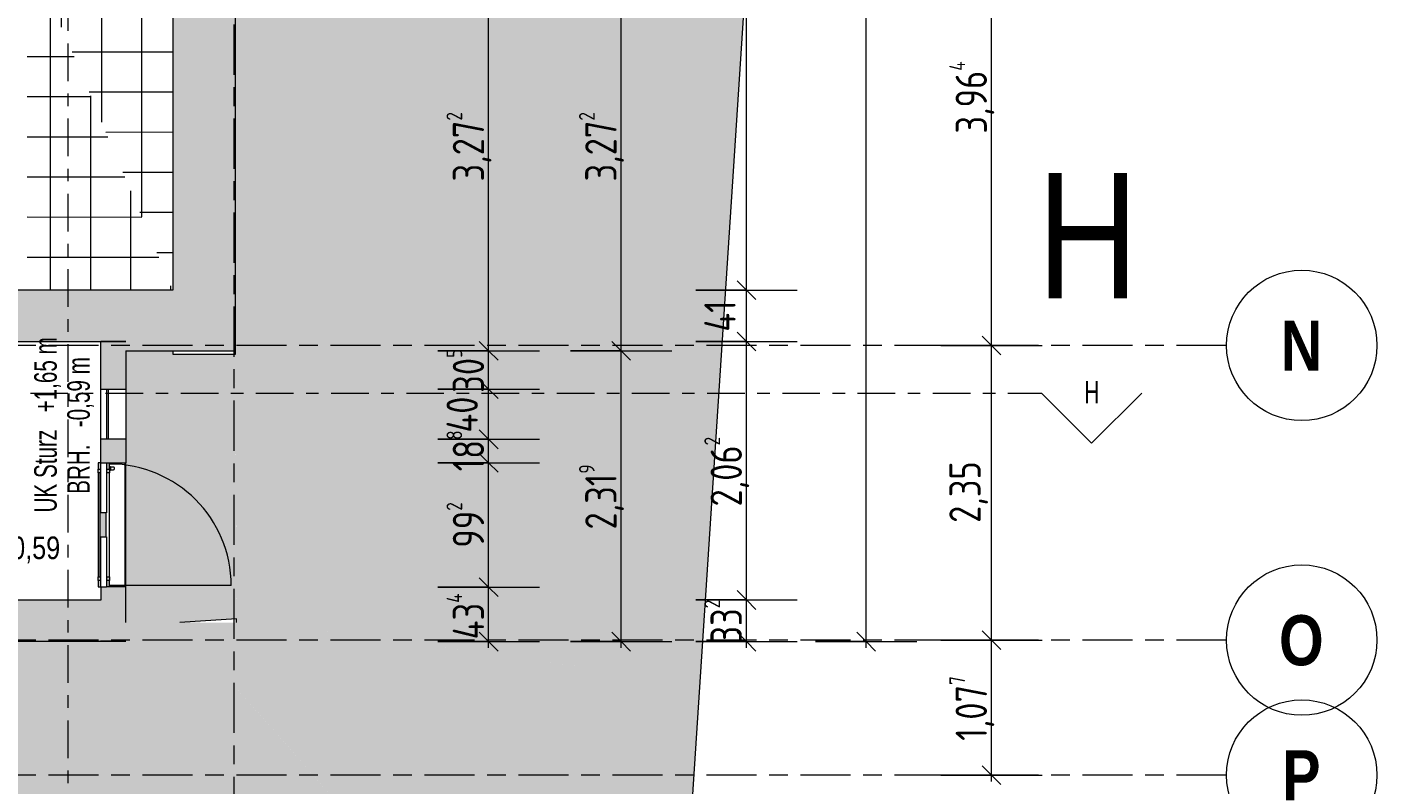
# Model space of a CAD drawing. Header units: metres. Extents: x 2 to 165, y -54 to 869.
# Tile 84 of 106: x 78.53 to 89.3, y -23.49 to -17.44. Entities that reach past the tile are written whole.
import ezdxf

# ---------------------------------------------------------------- set-up
doc = ezdxf.new("R2010")
doc.units = ezdxf.units.M
doc.linetypes.add('_Rasterlinie_', pattern=[0.75, 0.4, -0.1, 0.15, -0.1])
doc.linetypes.add('_Schnittlinie_', pattern=[0.6, 0.3, -0.1, 0.1, -0.1])
for name, color, linetype, lineweight in [('A_Bem', 7, 'Continuous', 5), ('A_Bem-100', 7, 'Continuous', 5), ('A_Detailelemente', 7, 'Continuous', 9), ('A_Fenster', 45, 'Continuous', 5), ('A_Fenster-Txt', 129, 'Continuous', 5), ('A_Fenster_Glas', 5, 'Continuous', 5), ('A_Fenster_Öffnung', 45, 'Continuous', 5), ('A_Geschossdecken', 7, 'Continuous', 5), ('A_Geschossdecken_Oberflächenschraffur', 7, 'Continuous', 5), ('A_Hoehenkoten', 124, 'Continuous', 5), ('A_Körper', 7, 'Continuous', 5), ('A_Notizen', 50, 'Continuous', 5), ('A_Raster', 128, 'Continuous', 5), ('A_Symbol-S_A', 172, 'Continuous', 5), ('A_Wand', 244, 'Continuous', 5), ('A_Wand_Schraff', 1, 'Continuous', 5)]:
    doc.layers.add(name, color=color, linetype=linetype, lineweight=lineweight)
doc.styles.add('Arial', font='arial.ttf', dxfattribs={"width": 0.8, "height": 0.18})
doc.styles.add('Arial Narrow', font='ARIALN.TTF', dxfattribs={"width": 0.8, "height": 0.18})
doc.styles.add('Arial Narrow_B', font='txt', dxfattribs={"height": 0.4})
doc.styles.add('Arial_1', font='arial.ttf', dxfattribs={"width": 0.8, "height": 1})
doc.styles.add('ISOCPEUR', font='isocpeur.ttf', dxfattribs={"width": 0.8, "height": 0.25})
doc.dimstyles.new('BLB-Standard_2_5_Aussen', dxfattribs={"dimscale": 0.3048, "dimtxt": 0.248995, "dimasz": 0.492126, "dimexe": 1.32874, "dimexo": 0.0625, "dimgap": 0.032808, "dimtad": 1, "dimdec": 1, "dimlfac": 100, "dimrnd": 0.1, "dimdsep": 46, "dimtxsty": 'ISOCPEUR', "dimblk1": 'OBLIQUE', "dimblk2": 'OBLIQUE', "dimsah": 1, "dimcen": 0.09, "dimdle": 0.164042, "dimazin": 0, "dimtfac": 1, "dimtdec": 4, "dimtix": 1, "dimtmove": 0, "dimatfit": 3, "dimfxl": 1.32874, "dimfxlon": 1, "dimtvp": 1, "dimtolj": 1, "dimtzin": 0, "dimarcsym": 2})
doc.dimstyles.new('BLB-Standard_2_5_Aussen_1', dxfattribs={"dimscale": 0.3048, "dimtxt": 0.248995, "dimasz": 0.492126, "dimexe": 1.32874, "dimexo": 0.0625, "dimgap": 0.032808, "dimtad": 1, "dimrnd": 0.001, "dimzin": 0, "dimdsep": 46, "dimtxsty": 'ISOCPEUR', "dimblk1": 'OBLIQUE', "dimblk2": 'OBLIQUE', "dimsah": 1, "dimcen": 0.09, "dimdle": 0.164042, "dimazin": 0, "dimtfac": 1, "dimtdec": 4, "dimtix": 1, "dimtmove": 0, "dimatfit": 3, "dimfxl": 1.32874, "dimfxlon": 1, "dimtvp": 1, "dimtolj": 1, "dimtzin": 0, "dimarcsym": 2})
pattern_1 = [(0.017, (57.04775, -0.047), (-9.5e-05, 0.32), []), (90, (57.04775, -0.047), (-0.32, 2e-17), [])]
pattern_2 = [(359.994, (56.95975, -0.076), (3.35e-05, 0.32), []), (90, (56.95975, -0.076), (-0.32, 2e-17), [])]

# ---------------------------------------------------------------- blocks, each defined once
blk = doc.blocks.new('FE 1 tlg - Fix - 400 x 400-8070168-AB- E0-  OK FFB')
at = {"layer": 'A_Fenster_Glas', "color": 250, "lineweight": 9}
for p, q in [((-0.2, -0.055), (0.2, -0.055)), ((-0.2, -0.099), (-0.2, -0.055)), ((0.2, -0.099), (-0.2, -0.099)), ((0.2, -0.055), (0.2, -0.099))]:
    blk.add_line(p, q, dxfattribs=at)
blk = doc.blocks.new('FE TÜR 1 tlg - Dreh_mit Steg - 990 x 2240-8343232-AB- E0-  OK FFB')
at = {"layer": 'A_Fenster', "lineweight": 9}
h = blk.add_hatch(color=253, dxfattribs=at)
h.paths.add_polyline_path([(-0.445, 0.105), (-0.445, 0.099), (-0.415, 0.099), (-0.415, 0.12), (-0.445, 0.12)], flags=0)
h.paths.add_polyline_path([(-0.445, 0.055), (-0.445, 0.03), (-0.415, 0.03), (-0.415, 0.055), (-0.44, 0.055)], flags=0)
h.paths.add_polyline_path([(0.415, 0.099), (0.445, 0.099), (0.445, 0.12), (0.415, 0.12)], flags=0)
h.paths.add_polyline_path([(0.415, 0.055), (0.415, 0.03), (0.445, 0.03), (0.445, 0.055), (0.425, 0.055)], flags=0)
at = {"layer": 'A_Fenster_Glas', "lineweight": 9}
h = blk.add_hatch(color=253, dxfattribs=at)
h.paths.add_polyline_path([(-0.495, 0.1), (-0.495, 0.099), (-0.445, 0.1), (-0.445, 0.12), (-0.495, 0.12)], flags=0)
h.paths.add_polyline_path([(-0.495, 0.055), (-0.495, 0.03), (-0.445, 0.03), (-0.445, 0.055), (-0.459, 0.055)], flags=0)
h.paths.add_polyline_path([(0.445, 0.055), (0.445, 0.03), (0.495, 0.03), (0.495, 0.055), (0.452, 0.055)], flags=0)
h.paths.add_polyline_path([(0.445, 0.099), (0.495, 0.1), (0.495, 0.12), (0.445, 0.12)], flags=0)
blk.add_hatch(color=253, dxfattribs=at).paths.add_polyline_path([(-0.415, 0.099), (-0.097, 0.099), (-0.097, 0.061), (0.095, 0.061), (0.095, 0.099), (0.415, 0.099), (0.415, 0.105), (-0.415, 0.105)], flags=0)
at = {"layer": 'A_Fenster', "color": 250, "lineweight": 9}
for p, q in [((-0.445, 0.12), (-0.495, 0.12)), ((-0.495, 0.12), (-0.495, 0.1)), ((-0.445, 0.12), (-0.415, 0.12)), ((-0.445, 0.099), (-0.445, 0.12)), ((-0.415, 0.12), (-0.415, 0.099)), ((0.415, 0.12), (-0.415, 0.12)), ((0.415, 0.12), (0.445, 0.12)), ((0.415, 0.099), (0.415, 0.12)), ((0.495, 0.12), (0.445, 0.12)), ((0.445, 0.12), (0.445, 0.099)), ((0.495, 0.1), (0.495, 0.12)), ((-0.495, 0.03), (-0.445, 0.03)), ((-0.445, 0.03), (-0.445, 0.055)), ((-0.415, 0.03), (-0.445, 0.03)), ((-0.415, 0.055), (-0.415, 0.03)), ((-0.415, 0.03), (0.415, 0.03)), ((0.415, 0.03), (0.415, 0.055)), ((0.445, 0.03), (0.415, 0.03)), ((0.437, 0.03), (0.437, 0.024)), ((0.437, 0.024), (0.438, 0.024)), ((0.462, 0.024), (0.437, 0.024)), ((0.44, 0.024), (0.44, 0)), ((0.445, 0.055), (0.445, 0.03)), ((0.445, 0.03), (0.495, 0.03)), ((0.46, 0), (0.46, 0.024)), ((0.462, 0.024), (0.462, 0.03)), ((0.462, 0.024), (0.462, 0.024))]:
    blk.add_line(p, q, dxfattribs=at)
blk.add_open_spline([(0.44, 0), (0.44, -0.001), (0.44, -0.002), (0.441, -0.004), (0.441, -0.005), (0.442, -0.006), (0.442, -0.006), (0.443, -0.007), (0.443, -0.008), (0.444, -0.008), (0.445, -0.009), (0.446, -0.009), (0.448, -0.01), (0.45, -0.01), (0.452, -0.01), (0.454, -0.009), (0.455, -0.009), (0.456, -0.008), (0.457, -0.008), (0.457, -0.007), (0.458, -0.006), (0.459, -0.005), (0.459, -0.004), (0.459, -0.004), (0.46, -0.002), (0.46, -0.001), (0.46, 0)], degree=3, knots=[0, 0, 0, 0, 0.083333, 0.125, 0.166667, 0.1875, 0.208333, 0.25, 0.270833, 0.291667, 0.333333, 0.375, 0.416667, 0.5, 0.583333, 0.625, 0.666667, 0.708333, 0.729167, 0.75, 0.791667, 0.833333, 0.854167, 0.875, 0.916667, 1, 1, 1, 1], dxfattribs=at)
at = {"layer": 'A_Fenster_Glas', "color": 250, "lineweight": 9}
for p, q in [((-0.415, 0.099), (-0.415, 0.105)), ((-0.415, 0.105), (0.415, 0.105)), ((0.095, 0.061), (-0.097, 0.061)), ((0.415, 0.105), (0.415, 0.099))]:
    blk.add_line(p, q, dxfattribs=at)
at = {"layer": 'A_Fenster_Öffnung', "color": 250, "lineweight": 9}
blk.add_line((-0.485, -0.94), (-0.485, 0.03), dxfattribs=at)
blk.add_arc((-0.485, 0.03), 0.97, 270, 0, dxfattribs=at)
blk = doc.blocks.new('Schnitt - Name-592450-AB- E0-  OK FFB')
at = {"layer": 'A_Symbol-S_A', "lineweight": 9}
for p, q in [((-0.004, 0.004), (-0.008, 0)), ((0, 0), (-0.004, 0.004))]:
    blk.add_line(p, q, dxfattribs=at)
blk = doc.blocks.new('DIMBLOCK15-AB- E0-  OK FFB')
at = {"layer": 'A_Bem-100', "lineweight": 9}
for p, q in [((82.215, -21.911), (82.14, -21.836)), ((82.215, -21.911), (82.29, -21.986)), ((82.215, -22.345), (82.14, -22.27)), ((82.215, -22.345), (82.29, -22.42))]:
    blk.add_line(p, q, dxfattribs=at)
at = {"layer": 'A_Bem-100'}
for p, q in [((81.81, -21.911), (82.62, -21.911)), ((82.215, -21.911), (81.81, -21.911)), ((82.215, -22.395), (82.215, -21.911)), ((81.81, -22.345), (82.62, -22.345)), ((82.215, -22.345), (81.81, -22.345))]:
    blk.add_line(p, q, dxfattribs=at)
at = {"layer": 'A_Bem-100', "color": 0, "insert": (81.879, -22.327), "char_height": 0.25, "width": 0.47804, "attachment_point": 1, "rotation": 90, "line_spacing_factor": 1.149209, "style": 'ISOCPEUR'}
blk.add_mtext('43\\A2\\H0.5x;\\S4^  ;\\H2x;', dxfattribs=at)
blk = doc.blocks.new('_Oblique')
at = {"color": 0, "linetype": 'ByBlock', "lineweight": -2}
blk.add_line((-0.5, -0.5), (0.5, 0.5), dxfattribs=at)
blk = doc.blocks.new('DIMBLOCK16-AB- E0-  OK FFB')
at = {"layer": 'A_Bem-100', "lineweight": 9}
for p, q in [((82.215, -20.919), (82.14, -20.844)), ((82.215, -20.919), (82.29, -20.994)), ((82.215, -21.911), (82.14, -21.836)), ((82.215, -21.911), (82.29, -21.986))]:
    blk.add_line(p, q, dxfattribs=at)
at = {"layer": 'A_Bem-100'}
for p, q in [((81.81, -20.919), (82.62, -20.919)), ((82.215, -20.919), (81.81, -20.919)), ((82.215, -21.911), (82.215, -20.919)), ((81.81, -21.911), (82.62, -21.911)), ((82.215, -21.911), (81.81, -21.911))]:
    blk.add_line(p, q, dxfattribs=at)
at = {"layer": 'A_Bem-100', "color": 0, "insert": (81.879, -21.596), "char_height": 0.25, "width": 0.43621, "attachment_point": 1, "rotation": 90, "line_spacing_factor": 1.149209, "style": 'ISOCPEUR'}
blk.add_mtext('99\\A2\\H0.5x;\\S2^  ;\\H2x;', dxfattribs=at)
blk = doc.blocks.new('DIMBLOCK17-AB- E0-  OK FFB')
at = {"layer": 'A_Bem-100', "lineweight": 9}
for p, q in [((82.215, -20.731), (82.14, -20.656)), ((82.215, -20.731), (82.29, -20.806)), ((82.215, -20.919), (82.14, -20.844)), ((82.215, -20.919), (82.29, -20.994))]:
    blk.add_line(p, q, dxfattribs=at)
at = {"layer": 'A_Bem-100'}
for p, q in [((81.81, -20.731), (82.62, -20.731)), ((82.215, -20.731), (81.81, -20.731)), ((82.215, -20.919), (82.215, -20.731)), ((81.81, -20.919), (82.62, -20.919)), ((82.215, -20.919), (81.81, -20.919))]:
    blk.add_line(p, q, dxfattribs=at)
at = {"layer": 'A_Bem-100', "color": 0, "insert": (81.879, -20.987), "char_height": 0.25, "width": 0.38841, "attachment_point": 1, "rotation": 90, "line_spacing_factor": 1.149209, "style": 'ISOCPEUR'}
blk.add_mtext('18\\A2\\H0.5x;\\S8^  ;\\H2x;', dxfattribs=at)
blk = doc.blocks.new('DIMBLOCK18-AB- E0-  OK FFB')
at = {"layer": 'A_Bem-100'}
for p, q in [((81.81, -20.331), (82.62, -20.331)), ((82.215, -20.331), (81.81, -20.331)), ((82.215, -20.731), (82.215, -20.331)), ((81.81, -20.731), (82.62, -20.731)), ((82.215, -20.731), (81.81, -20.731))]:
    blk.add_line(p, q, dxfattribs=at)
at = {"layer": 'A_Bem-100', "lineweight": 9}
for p, q in [((82.215, -20.331), (82.14, -20.256)), ((82.215, -20.331), (82.29, -20.406)), ((82.215, -20.731), (82.14, -20.656)), ((82.215, -20.731), (82.29, -20.806))]:
    blk.add_line(p, q, dxfattribs=at)
at = {"layer": 'A_Bem-100', "color": 0, "insert": (81.879, -20.678), "char_height": 0.25, "width": 0.35255, "attachment_point": 1, "rotation": 90, "line_spacing_factor": 1.149209, "style": 'ISOCPEUR'}
blk.add_mtext('40', dxfattribs=at)
blk = doc.blocks.new('DIMBLOCK19-AB- E0-  OK FFB')
at = {"layer": 'A_Bem-100'}
for p, q in [((81.81, -20.026), (82.62, -20.026)), ((82.215, -20.026), (81.81, -20.026)), ((82.215, -20.331), (82.215, -20.026)), ((81.81, -20.331), (82.62, -20.331)), ((82.215, -20.331), (81.81, -20.331))]:
    blk.add_line(p, q, dxfattribs=at)
at = {"layer": 'A_Bem-100', "lineweight": 9}
for p, q in [((82.215, -20.026), (82.14, -19.951)), ((82.215, -20.026), (82.29, -20.101)), ((82.215, -20.331), (82.14, -20.256)), ((82.215, -20.331), (82.29, -20.406))]:
    blk.add_line(p, q, dxfattribs=at)
at = {"layer": 'A_Bem-100', "color": 0, "insert": (81.879, -20.36), "char_height": 0.25, "width": 0.43621, "attachment_point": 1, "rotation": 90, "line_spacing_factor": 1.149209, "style": 'ISOCPEUR'}
blk.add_mtext('30\\A2\\H0.5x;\\S5^  ;\\H2x;', dxfattribs=at)
blk = doc.blocks.new('DIMBLOCK20-AB- E0-  OK FFB')
at = {"layer": 'A_Bem-100', "lineweight": 9}
for p, q in [((82.215, -16.754), (82.14, -16.679)), ((82.215, -16.754), (82.29, -16.829)), ((82.215, -20.026), (82.14, -19.951)), ((82.215, -20.026), (82.29, -20.101))]:
    blk.add_line(p, q, dxfattribs=at)
at = {"layer": 'A_Bem-100'}
for p, q in [((81.81, -16.754), (82.62, -16.754)), ((82.215, -16.754), (81.81, -16.754)), ((82.215, -20.026), (82.215, -16.754)), ((81.81, -20.026), (82.62, -20.026)), ((82.215, -20.026), (81.81, -20.026))]:
    blk.add_line(p, q, dxfattribs=at)
at = {"layer": 'A_Bem-100', "color": 0, "insert": (81.879, -18.675), "char_height": 0.25, "width": 0.68419, "attachment_point": 1, "rotation": 90, "line_spacing_factor": 1.149209, "style": 'ISOCPEUR'}
blk.add_mtext('3,27\\A2\\H0.5x;\\S2^  ;\\H2x;', dxfattribs=at)
blk = doc.blocks.new('DIMBLOCK28-AB- E0-  OK FFB')
at = {"layer": 'A_Bem-100'}
for p, q in [((82.868, -20.026), (83.678, -20.026)), ((83.273, -20.026), (82.868, -20.026)), ((83.273, -22.395), (83.273, -20.026)), ((82.868, -22.345), (83.678, -22.345)), ((83.273, -22.345), (82.868, -22.345))]:
    blk.add_line(p, q, dxfattribs=at)
at = {"layer": 'A_Bem-100', "lineweight": 9}
for p, q in [((83.273, -20.026), (83.198, -19.951)), ((83.273, -20.026), (83.348, -20.101)), ((83.273, -22.345), (83.198, -22.27)), ((83.273, -22.345), (83.348, -22.42))]:
    blk.add_line(p, q, dxfattribs=at)
at = {"layer": 'A_Bem-100', "color": 0, "insert": (82.936, -21.451), "char_height": 0.25, "width": 0.63639, "attachment_point": 1, "rotation": 90, "line_spacing_factor": 1.149209, "style": 'ISOCPEUR'}
blk.add_mtext('2,31\\A2\\H0.5x;\\S9^  ;\\H2x;', dxfattribs=at)
blk = doc.blocks.new('DIMBLOCK29-AB- E0-  OK FFB')
at = {"layer": 'A_Bem-100', "lineweight": 9}
for p, q in [((83.273, -16.754), (83.198, -16.679)), ((83.273, -16.754), (83.348, -16.829)), ((83.273, -20.026), (83.198, -19.951)), ((83.273, -20.026), (83.348, -20.101))]:
    blk.add_line(p, q, dxfattribs=at)
at = {"layer": 'A_Bem-100'}
for p, q in [((82.868, -16.754), (83.678, -16.754)), ((83.273, -16.754), (82.868, -16.754)), ((83.273, -20.026), (83.273, -16.754)), ((82.868, -20.026), (83.678, -20.026)), ((83.273, -20.026), (82.868, -20.026))]:
    blk.add_line(p, q, dxfattribs=at)
at = {"layer": 'A_Bem-100', "color": 0, "insert": (82.936, -18.675), "char_height": 0.25, "width": 0.68419, "attachment_point": 1, "rotation": 90, "line_spacing_factor": 1.149209, "style": 'ISOCPEUR'}
blk.add_mtext('3,27\\A2\\H0.5x;\\S2^  ;\\H2x;', dxfattribs=at)
blk = doc.blocks.new('Raster - Raster-989695-AB- E0-  OK FFB')
at = {"layer": 'A_Raster', "lineweight": 9}
blk.add_circle((0, 0), 0.006, dxfattribs=at)
blk = doc.blocks.new('DIMBLOCK126-AB- E0-  OK FFB')
at = {"layer": 'A_Bem-100', "lineweight": 9}
for p, q in [((86.227, -22.333), (86.152, -22.258)), ((86.227, -22.333), (86.302, -22.408)), ((86.227, -23.41), (86.152, -23.335)), ((86.227, -23.41), (86.302, -23.485))]:
    blk.add_line(p, q, dxfattribs=at)
at = {"layer": 'A_Bem-100'}
for p, q in [((85.822, -22.333), (86.632, -22.333)), ((86.227, -22.333), (85.822, -22.333)), ((86.227, -23.46), (86.227, -22.333)), ((85.822, -23.41), (86.632, -23.41)), ((86.227, -23.41), (85.822, -23.41))]:
    blk.add_line(p, q, dxfattribs=at)
at = {"layer": 'A_Bem-100', "color": 0, "insert": (85.891, -23.136), "char_height": 0.25, "width": 0.63639, "attachment_point": 1, "rotation": 90, "line_spacing_factor": 1.149209, "style": 'ISOCPEUR'}
blk.add_mtext('1,07\\A2\\H0.5x;\\S7^  ;\\H2x;', dxfattribs=at)
blk = doc.blocks.new('DIMBLOCK127-AB- E0-  OK FFB')
at = {"layer": 'A_Bem-100', "lineweight": 9}
for p, q in [((86.227, -19.983), (86.152, -19.908)), ((86.227, -19.983), (86.302, -20.058)), ((86.227, -22.333), (86.152, -22.258)), ((86.227, -22.333), (86.302, -22.408))]:
    blk.add_line(p, q, dxfattribs=at)
at = {"layer": 'A_Bem-100'}
for p, q in [((85.822, -19.983), (86.632, -19.983)), ((86.227, -19.983), (85.822, -19.983)), ((86.227, -22.333), (86.227, -19.983)), ((85.822, -22.333), (86.632, -22.333)), ((86.227, -22.333), (85.822, -22.333))]:
    blk.add_line(p, q, dxfattribs=at)
at = {"layer": 'A_Bem-100', "color": 0, "insert": (85.891, -21.398), "char_height": 0.25, "width": 0.57664, "attachment_point": 1, "rotation": 90, "line_spacing_factor": 1.149209, "style": 'ISOCPEUR'}
blk.add_mtext('2,35', dxfattribs=at)
blk = doc.blocks.new('DIMBLOCK128-AB- E0-  OK FFB')
at = {"layer": 'A_Bem-100'}
for p, q in [((85.822, -16.018), (86.632, -16.018)), ((86.227, -16.018), (85.822, -16.018)), ((86.227, -19.983), (86.227, -16.018)), ((85.822, -19.983), (86.632, -19.983)), ((86.227, -19.983), (85.822, -19.983))]:
    blk.add_line(p, q, dxfattribs=at)
at = {"layer": 'A_Bem-100', "lineweight": 9}
for p, q in [((86.227, -16.018), (86.152, -15.943)), ((86.227, -16.018), (86.302, -16.093)), ((86.227, -19.983), (86.152, -19.908)), ((86.227, -19.983), (86.302, -20.058))]:
    blk.add_line(p, q, dxfattribs=at)
at = {"layer": 'A_Bem-100', "color": 0, "insert": (85.891, -18.293), "char_height": 0.25, "width": 0.70212, "attachment_point": 1, "rotation": 90, "line_spacing_factor": 1.149209, "style": 'ISOCPEUR'}
blk.add_mtext('3,96\\A2\\H0.5x;\\S4^  ;\\H2x;', dxfattribs=at)
blk = doc.blocks.new('DIMBLOCK216-AB- E0-  OK FFB')
at = {"layer": 'A_Bem-100', "lineweight": 9}
for p, q in [((84.273, -22.013), (84.198, -21.938)), ((84.273, -22.013), (84.348, -22.088)), ((84.273, -22.345), (84.198, -22.27)), ((84.273, -22.345), (84.348, -22.42))]:
    blk.add_line(p, q, dxfattribs=at)
at = {"layer": 'A_Bem-100'}
for p, q in [((83.868, -22.013), (84.678, -22.013)), ((84.273, -22.013), (83.868, -22.013)), ((84.273, -22.395), (84.273, -22.013)), ((83.868, -22.345), (84.678, -22.345)), ((84.273, -22.345), (83.868, -22.345))]:
    blk.add_line(p, q, dxfattribs=at)
at = {"layer": 'A_Bem-100', "color": 0, "insert": (83.936, -22.361), "char_height": 0.25, "width": 0.43621, "attachment_point": 1, "rotation": 90, "line_spacing_factor": 1.149209, "style": 'ISOCPEUR'}
blk.add_mtext('33\\A2\\H0.5x;\\S2^  ;\\H2x;', dxfattribs=at)
blk = doc.blocks.new('DIMBLOCK217-AB- E0-  OK FFB')
at = {"layer": 'A_Bem-100', "lineweight": 9}
for p, q in [((84.273, -19.951), (84.198, -19.876)), ((84.273, -19.951), (84.348, -20.026)), ((84.273, -22.013), (84.198, -21.938)), ((84.273, -22.013), (84.348, -22.088))]:
    blk.add_line(p, q, dxfattribs=at)
at = {"layer": 'A_Bem-100'}
for p, q in [((83.868, -19.951), (84.678, -19.951)), ((84.273, -19.951), (83.868, -19.951)), ((84.273, -22.013), (84.273, -19.951)), ((83.868, -22.013), (84.678, -22.013)), ((84.273, -22.013), (83.868, -22.013))]:
    blk.add_line(p, q, dxfattribs=at)
at = {"layer": 'A_Bem-100', "color": 0, "insert": (83.936, -21.267), "char_height": 0.25, "width": 0.68419, "attachment_point": 1, "rotation": 90, "line_spacing_factor": 1.149209, "style": 'ISOCPEUR'}
blk.add_mtext('2,06\\A2\\H0.5x;\\S2^  ;\\H2x;', dxfattribs=at)
blk = doc.blocks.new('DIMBLOCK218-AB- E0-  OK FFB')
at = {"layer": 'A_Bem-100', "lineweight": 9}
for p, q in [((84.273, -19.541), (84.198, -19.466)), ((84.273, -19.541), (84.348, -19.616)), ((84.273, -19.951), (84.198, -19.876)), ((84.273, -19.951), (84.348, -20.026))]:
    blk.add_line(p, q, dxfattribs=at)
at = {"layer": 'A_Bem-100'}
for p, q in [((83.868, -19.541), (84.678, -19.541)), ((84.273, -19.541), (83.868, -19.541)), ((84.273, -19.951), (84.273, -19.541)), ((83.868, -19.951), (84.678, -19.951)), ((84.273, -19.951), (83.868, -19.951))]:
    blk.add_line(p, q, dxfattribs=at)
at = {"layer": 'A_Bem-100', "color": 0, "insert": (83.936, -19.873), "char_height": 0.25, "width": 0.30475, "attachment_point": 1, "rotation": 90, "line_spacing_factor": 1.149209, "style": 'ISOCPEUR'}
blk.add_mtext('41', dxfattribs=at)
blk = doc.blocks.new('DIMBLOCK219-AB- E0-  OK FFB')
at = {"layer": 'A_Bem-100'}
for p, q in [((83.868, 15.524), (84.678, 15.524)), ((84.273, 15.524), (83.868, 15.524)), ((84.273, -19.541), (84.273, 15.524)), ((83.868, -19.541), (84.678, -19.541)), ((84.273, -19.541), (83.868, -19.541))]:
    blk.add_line(p, q, dxfattribs=at)
at = {"layer": 'A_Bem-100', "lineweight": 9}
for p, q in [((84.273, 15.524), (84.198, 15.599)), ((84.273, 15.524), (84.348, 15.449)), ((84.273, -19.541), (84.198, -19.466)), ((84.273, -19.541), (84.348, -19.616))]:
    blk.add_line(p, q, dxfattribs=at)
at = {"layer": 'A_Bem-100', "color": 0, "insert": (83.936, -2.362), "char_height": 0.25, "width": 0.84852, "attachment_point": 1, "rotation": 90, "line_spacing_factor": 1.149209, "style": 'ISOCPEUR'}
blk.add_mtext('35,06\\A2\\H0.5x;\\S5^  ;\\H2x;', dxfattribs=at)
blk = doc.blocks.new('DIMBLOCK227-AB- E0-  OK FFB')
at = {"layer": 'A_Bem-100'}
for p, q in [((84.822, 18.343), (85.632, 18.343)), ((85.227, 18.343), (84.822, 18.343)), ((85.227, -22.395), (85.227, 18.393)), ((84.822, -22.345), (85.632, -22.345)), ((85.227, -22.345), (84.822, -22.345))]:
    blk.add_line(p, q, dxfattribs=at)
at = {"layer": 'A_Bem-100', "lineweight": 9}
for p, q in [((85.227, 18.343), (85.152, 18.418)), ((85.227, 18.343), (85.302, 18.268)), ((85.227, -22.345), (85.152, -22.27)), ((85.227, -22.345), (85.302, -22.42))]:
    blk.add_line(p, q, dxfattribs=at)
at = {"layer": 'A_Bem-100', "color": 0, "insert": (84.891, -2.365), "char_height": 0.25, "width": 0.87242, "attachment_point": 1, "rotation": 90, "line_spacing_factor": 1.149209, "style": 'ISOCPEUR'}
blk.add_mtext('40,68\\A2\\H0.5x;\\S7^  ;\\H2x;', dxfattribs=at)

msp = doc.modelspace()

# ---------------------------------------------------------------- hatches: boundary and pattern name
at = {"layer": 'A_Detailelemente'}
msp.add_hatch(color=254, dxfattribs=at).paths.add_polyline_path([(51.902, -54.4148), (77.4513, -54.4148), (80.5244, -54.2056), (80.1513, -36.8112), (80.0781, -22.7324), (80.2131, -22.7302), (80.2097, -22.1926), (79.3208, -22.1925), (79.3208, -22.3447), (74.888, -22.3447), (68.8708, -22.8148), (68.1056, -22.9398), (62.485, -23.8754), (55.9472, -24.6782), (55.9565, -23.7715), (54.4146, -23.7261), (49.3424, -24.1316), (49.3836, -24.53), (43.5577, -24.9824), (45.2582, -37.7282), (44.79, -37.7499), (45.6, -43.9934), (45.4259, -44.0056), (45.4895, -44.3841), (44.9351, -44.4382), (45.0202, -45.3657), (44.363, -45.426), (44.5058, -46.9819), (45.6586, -46.8841), (46.2534, -54.4148)], flags=0)
at = {"layer": 'A_Geschossdecken_Oberflächenschraffur'}
h = msp.add_hatch(dxfattribs=at)
h.set_pattern_fill('FP_454', color=256, style=0, pattern_type=2)
h.set_pattern_definition(pattern_1)
h.paths.add_polyline_path([(79.6942, -19.5409), (79.6942, -17.3818), (79.6151, -17.3818), (79.6001, -17.3777), (79.5891, -17.3668), (79.5851, -17.3518), (79.5851, -17.0636), (79.4345, -17.0636), (79.4234, -17.0623), (79.4129, -17.0586), (79.3992, -17.0489), (79.388, -17.031), (79.3858, -17.0247), (79.3845, -17.0136), (79.3845, -16.8036), (79.3858, -16.7924), (79.3895, -16.7819), (79.3992, -16.7682), (79.4171, -16.757), (79.4234, -16.7548), (79.4442, -16.7536), (79.4442, -14.6451), (78.5317, -16.7893), (79.4756, -19.0235)], flags=0)
h = msp.add_hatch(dxfattribs=at)
h.set_pattern_fill('FP_454', color=256, style=0, pattern_type=2)
h.set_pattern_definition(pattern_1)
h.paths.add_polyline_path([(79.6942, -19.5409), (79.6942, -17.3818), (79.6151, -17.3818), (79.6001, -17.3777), (79.5891, -17.3668), (79.5851, -17.3518), (79.5851, -17.0636), (79.4345, -17.0636), (79.4234, -17.0623), (79.4129, -17.0586), (79.3992, -17.0489), (79.388, -17.031), (79.3858, -17.0247), (79.3845, -17.0136), (79.3845, -16.8036), (79.3858, -16.7924), (79.3895, -16.7819), (79.3992, -16.7682), (79.4171, -16.757), (79.4234, -16.7548), (79.4442, -16.7536), (79.4442, -14.6451), (78.5317, -16.7893), (79.4756, -19.0235)], flags=0)
for points in [[(84.1655, -17.6626), (84.2261, -17.6626), (84.3324, -16.0374), (80.3147, -16.0374), (80.3147, -16.7535), (80.2042, -16.7535), (80.2042, -16.8035), (80.1942, -16.8035), (80.1942, -17.6626), (83.3359, -17.6626)], [(84.07, -20.0512), (84.2261, -17.6626), (80.1942, -17.6626), (80.1942, -20.0512), (83.3359, -20.0512)], [(79.3255, -22.1925), (79.6942, -20.0512), (79.4601, -20.0259), (79.3208, -20.0259), (79.3208, -22.1925)], [(79.6942, -20.0512), (79.6942, -20.0259), (79.4601, -20.0259)], [(79.7502, -22.1925), (80.204, -22.1637), (79.6942, -20.0512), (79.3255, -22.1925), (79.6942, -22.1925)], [(80.204, -22.1637), (80.1942, -20.0512), (79.6942, -20.0512), (80.0856, -21.6731)], [(80.204, -22.1637), (84.07, -20.0512), (80.1942, -20.0512), (80.2018, -21.6731)], [(83.8985, -22.6764), (84.07, -20.0512), (80.204, -22.1637), (83.3359, -22.5983)], [(80.2131, -22.728), (83.8985, -22.6764), (80.204, -22.1637), (80.2045, -22.1926), (80.2097, -22.1926), (80.213, -22.7266)], [(83.6411, -26.6149), (83.8985, -22.6764), (80.2131, -22.728), (83.0492, -25.9437)], [(80.0956, -26.1092), (80.213, -22.7302), (80.0781, -22.7324), (80.0948, -25.9437)], [(83.6411, -26.6149), (80.2131, -22.7283), (80.2129, -22.7324), (80.0956, -26.1092), (80.0983, -26.6149), (80.1513, -26.6149)]]:
    msp.add_hatch(color=10, dxfattribs=at).paths.add_polyline_path(points, flags=0)
h = msp.add_hatch(dxfattribs=at)
h.set_pattern_fill('FP_455', color=256, style=0, pattern_type=2)
h.set_pattern_definition(pattern_2)
h.paths.add_polyline_path([(78.5317, -19.5409), (79.6942, -19.5409), (78.5317, -16.7893), (78.5317, -17.4024)], flags=0)
h = msp.add_hatch(dxfattribs=at)
h.set_pattern_fill('FP_455', color=256, style=0, pattern_type=2)
h.set_pattern_definition(pattern_2)
h.paths.add_polyline_path([(78.5317, -19.5409), (79.6942, -19.5409), (78.5317, -16.7893), (78.5317, -17.4024)], flags=0)
at = {"layer": 'A_Körper'}
msp.add_hatch(color=254, dxfattribs=at).paths.add_polyline_path([(79.3208, -22.3447), (79.3208, -22.3426), (79.1194, -22.3426), (79.1208, -22.3447)], flags=0)
at = {"layer": 'A_Wand_Schraff', "lineweight": 9}
for points in [[(79.6942, -20.0259), (80.1942, -20.0259), (80.1942, -19.7735), (80.1892, -19.7735), (80.1892, -19.7535), (80.1942, -19.7535), (80.1942, -19.0235), (80.1892, -19.0235), (80.1892, -19.0035), (80.1942, -19.0035), (80.1942, -18.2735), (80.1892, -18.2735), (80.1892, -18.2535), (80.1942, -18.2535), (80.1942, -17.5235), (80.1892, -17.5235), (80.1892, -17.5035), (80.1942, -17.5035), (80.1942, -16.8235), (80.1892, -16.8235), (80.1892, -16.8035), (80.1942, -16.8035), (80.1942, -16.7536), (79.6942, -16.7536), (79.6942, -19.9509)], [(79.3208, -19.9509), (79.6942, -19.9509), (79.6942, -19.5409), (74.6395, -19.5409), (74.6395, -19.9509), (78.8453, -19.9509)], [(79.6942, -20.0259), (79.6942, -19.9509), (79.3208, -19.9509), (79.3208, -20.0259)], [(73.313, -22.1467), (79.1208, -22.1331), (79.1208, -22.0131), (73.313, -22.0267)]]:
    msp.add_hatch(color=253, dxfattribs=at).paths.add_polyline_path(points, flags=0)
h = msp.add_hatch(color=253, dxfattribs=at)
h.paths.add_polyline_path([(79.3208, -22.3426), (79.3208, -21.9086), (79.1658, -21.9086), (79.1658, -21.9105), (79.1218, -21.9105), (79.1208, -22.3426)], flags=0)
h.paths.add_polyline_path([(79.1658, -20.9186), (79.3208, -20.9186), (79.3208, -20.7309), (79.1208, -20.7309), (79.1218, -20.9186)], flags=0)
h.paths.add_polyline_path([(79.3208, -20.3309), (79.3208, -19.9508), (79.1208, -19.9503), (79.1218, -20.3309), (79.1658, -20.3309)], flags=0)
h = msp.add_hatch(color=253, dxfattribs=at)
h.paths.add_polyline_path([(78.8453, -22.3426), (79.1208, -22.3426), (79.1208, -22.1331), (77.5326, -22.1368), (74.8988, -22.3426), (76.6001, -22.3426)], flags=0)
h.paths.add_polyline_path([(73.313, -22.3426), (73.3579, -22.3426), (75.9443, -22.1405), (73.313, -22.1467)], flags=0)

# ---------------------------------------------------------------- linework, layer by layer
at = {"layer": 'A_Geschossdecken', "color": 254, "lineweight": 9}
for p, q in [((84.3324, -16.0374), (83.6411, -26.6149)), ((80.1942, -17.5235), (80.1942, -17.5035)), ((80.1942, -18.2735), (80.1942, -18.2535)), ((80.1942, -19.0235), (80.1942, -19.0035)), ((80.1942, -19.7735), (80.1942, -19.7535)), ((79.6942, -20.0259), (79.6942, -20.0512)), ((80.1942, -20.0512), (80.1942, -20.0259)), ((79.6942, -20.0512), (80.1942, -20.0512)), ((79.3208, -21.9086), (79.3208, -20.9186)), ((80.204, -22.1637), (79.7502, -22.1925)), ((80.2045, -22.1926), (80.204, -22.1637))]:
    msp.add_line(p, q, dxfattribs=at)
at = {"layer": 'A_Geschossdecken', "color": 253, "lineweight": 9}
msp.add_line((79.3161, -21.9086), (79.3161, -20.9186), dxfattribs=at)
at = {"layer": 'A_Körper', "color": 253, "lineweight": 9}
for p, q in [((79.3208, -22.3426), (79.1194, -22.3426)), ((79.1194, -22.3426), (79.1208, -22.3447))]:
    msp.add_line(p, q, dxfattribs=at)
at = {"layer": 'A_Raster', "linetype": '_Rasterlinie_', "lineweight": 9}
for p, q in [((80.1842, -53.073), (80.1842, 37.0621)), ((88.1031, -19.9826), (15.5195, -19.9826)), ((88.1031, -22.3326), (15.5195, -22.3326)), ((88.1025, -23.4099), (15.5195, -23.4099))]:
    msp.add_line(p, q, dxfattribs=at)
at = {"layer": 'A_Symbol-S_A', "linetype": '_Schnittlinie_', "lineweight": 9}
for p, q in [((78.859, -32.2734), (78.859, 28.6584)), ((22.1587, -20.3624), (86.6263, -20.3624))]:
    msp.add_line(p, q, dxfattribs=at)
at = {"layer": 'A_Wand', "color": 250, "lineweight": 9}
for p, q in [((79.6942, -16.7536), (79.6942, -19.5409)), ((80.1942, -17.5035), (80.1942, -16.8235)), ((80.1892, -17.5235), (80.1892, -17.5035)), ((80.1892, -17.5035), (80.1942, -17.5035)), ((80.1942, -17.5235), (80.1892, -17.5235)), ((80.1942, -18.2535), (80.1942, -17.5235)), ((80.1892, -18.2735), (80.1892, -18.2535)), ((80.1892, -18.2535), (80.1942, -18.2535)), ((80.1942, -18.2735), (80.1892, -18.2735)), ((80.1942, -19.0035), (80.1942, -18.2735)), ((80.1892, -19.0235), (80.1892, -19.0035)), ((80.1892, -19.0035), (80.1942, -19.0035)), ((80.1942, -19.0235), (80.1892, -19.0235)), ((80.1942, -19.7535), (80.1942, -19.0235)), ((79.6942, -19.5409), (74.6395, -19.5409)), ((80.1892, -19.7735), (80.1892, -19.7535)), ((80.1892, -19.7535), (80.1942, -19.7535)), ((80.1942, -19.7735), (80.1892, -19.7735)), ((80.1942, -20.0259), (80.1942, -19.7735)), ((74.6395, -19.9509), (79.3208, -19.9509)), ((79.3208, -19.9508), (79.1208, -19.9503)), ((79.1208, -20.9186), (79.1208, -19.9503)), ((79.3208, -20.0259), (79.3208, -20.9186)), ((79.3208, -20.0259), (80.1942, -20.0259)), ((79.1658, -20.3309), (79.3208, -20.3309)), ((79.1808, -20.7309), (79.1808, -20.3309)), ((79.3208, -20.7309), (79.1658, -20.7309)), ((79.1658, -20.9186), (79.3208, -20.9186)), ((79.1208, -21.9086), (79.1208, -22.0131)), ((79.3208, -21.9086), (79.1658, -21.9086)), ((79.3208, -22.1925), (79.3208, -21.9086)), ((79.1208, -22.0131), (73.313, -22.0267)), ((74.8988, -22.3426), (79.3208, -22.3426))]:
    msp.add_line(p, q, dxfattribs=at)

# ---------------------------------------------------------------- block references
at = {"layer": 'A_Fenster', "color": 250, "lineweight": 9}
for name, p, rotation in [('FE 1 tlg - Fix - 400 x 400-8070168-AB- E0-  OK FFB', (79.2208, -20.5309), 269.9999999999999), ('FE TÜR 1 tlg - Dreh_mit Steg - 990 x 2240-8343232-AB- E0-  OK FFB', (79.2208, -21.4136), 89.99999999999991), ('FE 1 tlg - Fix - 400 x 400-8070168-AB- E0-  OK FFB', (79.2208, -21.1186), 269.9999999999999), ('FE 1 tlg - Fix - 400 x 400-8070168-AB- E0-  OK FFB', (79.2208, -21.7105), 269.9999999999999)]:
    msp.add_blockref(name, p, dxfattribs=dict(at, rotation=rotation))
at = {"layer": 'A_Raster', "lineweight": 9, "xscale": 99.99999999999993, "yscale": 99.99999999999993, "zscale": 99.99999999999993, "rotation": 89.99999999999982}
for p in [(88.7031, -19.9826), (88.7031, -22.3326), (88.7025, -23.4099)]:
    msp.add_blockref('Raster - Raster-989695-AB- E0-  OK FFB', p, dxfattribs=at)
at = {"layer": 'A_Symbol-S_A', "lineweight": 9, "xscale": 99.99999999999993, "yscale": 99.99999999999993, "zscale": 99.99999999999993, "rotation": 180}
msp.add_blockref('Schnitt - Name-592450-AB- E0-  OK FFB', (86.6263, -20.3624), dxfattribs=at)

# ---------------------------------------------------------------- texts
at = {"layer": 'A_Fenster-Txt', "char_height": 0.18, "attachment_point": 1, "rotation": 90, "style": 'Arial Narrow'}
for s, insert, width in [('UK Sturz   +1,65 m', (78.5892, -21.3149), 1.629029), ('BRH.   -0,59 m', (78.8528, -21.1665), 1.269873)]:
    msp.add_mtext(s, dxfattribs=dict(at, insert=insert, width=width))
at = {"layer": 'A_Hoehenkoten', "insert": (78.3382, -21.5066), "char_height": 0.18, "width": 0.542095, "attachment_point": 1, "line_spacing_factor": 0.941778, "style": 'Arial'}
msp.add_mtext('-0,59', dxfattribs=at)
at = {"layer": 'A_Notizen', "color": 7, "insert": (86.5924, -18.6078), "char_height": 1, "width": 0.974852, "attachment_point": 1, "style": 'Arial_1'}
msp.add_mtext('H', dxfattribs=at)
at = {"layer": 'A_Raster', "char_height": 0.4, "attachment_point": 1, "style": 'Arial Narrow_B'}
for s, insert, width in [('\\fArial Narrow|b1|i0|c0|p34|;N', (88.5346, -19.7842), 0.400844), ('\\fArial Narrow|b1|i0|c0|p34|;O', (88.5211, -22.1342), 0.432911), ('\\fArial Narrow|b1|i0|c0|p34|;P', (88.547, -23.2116), 0.368776)]:
    msp.add_mtext(s, dxfattribs=dict(at, insert=insert, width=width))
at = {"layer": 'A_Symbol-S_A', "insert": (86.9677, -20.2653), "char_height": 0.18, "width": 0.141097, "attachment_point": 1, "style": 'Arial Narrow'}
msp.add_mtext('H', dxfattribs=at)

# ---------------------------------------------------------------- dimensions: what is measured, and where the dimension line sits
at = {"layer": 'A_Bem'}
for base, p1, p2, text, dimstyle, override, picture, middle in [((85.2272, 18.3427), (84.8222, -22.3447), (84.8222, 18.3427), '\\A1;40,68\\Q;{\\A1;{\\H0.5x;\\S7^ ;}}', 'BLB-Standard_2_5_Aussen_1', {"dimpost": '<>', "dimfxl": 40.687457}, 'DIMBLOCK227-AB- E0-  OK FFB', (85.0672, -2.001)), ((84.2728, 15.5237), (83.8678, -19.5409), (83.8678, 15.5237), '\\A1;35,06\\Q;{\\A1;{\\H0.5x;\\S5^ ;}}', 'BLB-Standard_2_5_Aussen_1', {"dimpost": '<>', "dimfxl": 35.064668}, 'DIMBLOCK219-AB- E0-  OK FFB', (84.1128, -2.0086)), ((86.2272, -16.0184), (85.8222, -19.9826), (85.8222, -16.0184), '\\A1;3,96\\Q;{\\A1;{\\H0.5x;\\S4^ ;}}', 'BLB-Standard_2_5_Aussen_1', {"dimpost": '<>', "dimfxl": 3.964159}, 'DIMBLOCK128-AB- E0-  OK FFB', (86.0672, -18.0005)), ((82.2154, -16.7535), (81.8104, -20.0259), (81.8104, -16.7535), '\\A1;3,27\\Q;{\\A1;{\\H0.5x;\\S2^ ;}}', 'BLB-Standard_2_5_Aussen_1', {"dimpost": '<>', "dimfxl": 3.272423}, 'DIMBLOCK20-AB- E0-  OK FFB', (82.0554, -18.3897)), ((83.2728, -16.7535), (82.8678, -20.0259), (82.8678, -16.7535), '\\A1;3,27\\Q;{\\A1;{\\H0.5x;\\S2^ ;}}', 'BLB-Standard_2_5_Aussen_1', {"dimpost": '<>', "dimfxl": 3.272423}, 'DIMBLOCK29-AB- E0-  OK FFB', (83.1128, -18.3897)), ((82.2154, -20.0259), (81.8104, -20.3309), (81.8104, -20.0259), '\\A1;30\\Q;{\\A1;{\\H0.5x;\\S5^ ;}}', 'BLB-Standard_2_5_Aussen', {"dimpost": '<>', "dimfxl": 0.305}, 'DIMBLOCK19-AB- E0-  OK FFB', (82.0804, -20.1784)), ((84.2728, -19.9509), (83.8678, -22.0131), (83.8678, -19.9509), '\\A1;2,06\\Q;{\\A1;{\\H0.5x;\\S2^ ;}}', 'BLB-Standard_2_5_Aussen_1', {"dimpost": '<>', "dimfxl": 2.062176}, 'DIMBLOCK217-AB- E0-  OK FFB', (84.1128, -20.982)), ((83.2728, -20.0259), (82.8678, -22.3447), (82.8678, -20.0259), '\\A1;2,31\\Q;{\\A1;{\\H0.5x;\\S9^ ;}}', 'BLB-Standard_2_5_Aussen_1', {"dimpost": '<>', "dimfxl": 2.3188}, 'DIMBLOCK28-AB- E0-  OK FFB', (83.1128, -21.1853)), ((82.2154, -20.7309), (81.8104, -20.9186), (81.8104, -20.7309), '\\A1;18\\Q;{\\A1;{\\H0.5x;\\S8^ ;}}', 'BLB-Standard_2_5_Aussen', {"dimpost": '<>', "dimfxl": 0.187634}, 'DIMBLOCK17-AB- E0-  OK FFB', (82.0804, -20.8248)), ((82.2154, -20.9186), (81.8104, -21.9105), (81.8104, -20.9186), '\\A1;99\\Q;{\\A1;{\\H0.5x;\\S2^ ;}}', 'BLB-Standard_2_5_Aussen', {"dimpost": '<>', "dimfxl": 0.991963}, 'DIMBLOCK16-AB- E0-  OK FFB', (82.0804, -21.4146)), ((82.2154, -21.9105), (81.8104, -22.3447), (81.8104, -21.9105), '\\A1;43\\Q;{\\A1;{\\H0.5x;\\S4^ ;}}', 'BLB-Standard_2_5_Aussen', {"dimpost": '<>', "dimfxl": 0.434202}, 'DIMBLOCK15-AB- E0-  OK FFB', (82.0804, -22.1276)), ((84.2728, -22.0131), (83.8678, -22.3447), (83.8678, -22.0131), '\\A1;33\\Q;{\\A1;{\\H0.5x;\\S2^ ;}}', 'BLB-Standard_2_5_Aussen', {"dimpost": '<>', "dimfxl": 0.331624}, 'DIMBLOCK216-AB- E0-  OK FFB', (84.1378, -22.1789)), ((86.2272, -22.3326), (85.8222, -23.4099), (85.8222, -22.3326), '\\A1;1,07\\Q;{\\A1;{\\H0.5x;\\S7^ ;}}', 'BLB-Standard_2_5_Aussen_1', {"dimpost": '<>', "dimfxl": 1.077327}, 'DIMBLOCK126-AB- E0-  OK FFB', (86.0672, -22.8712))]:
    dim = msp.add_linear_dim(base=base, p1=p1, p2=p2, angle=90, text=text, dimstyle=dimstyle, override=override, dxfattribs=at)
    dim.commit()
    dim.dimension.update_dxf_attribs({"geometry": picture, "text_midpoint": middle})
for base, p1, p2, dimstyle, override, picture, middle in [((84.2728, -19.5409), (83.8678, -19.9509), (83.8678, -19.5409), 'BLB-Standard_2_5_Aussen', {"dimpost": '<>', "dimfxl": 0.41}, 'DIMBLOCK218-AB- E0-  OK FFB', (84.1378, -19.7459)), ((86.2272, -19.9826), (85.8222, -22.3326), (85.8222, -19.9826), 'BLB-Standard_2_5_Aussen_1', {"dimpost": '<>', "dimfxl": 2.35}, 'DIMBLOCK127-AB- E0-  OK FFB', (86.0922, -21.1576)), ((82.2154, -20.3309), (81.8104, -20.7309), (81.8104, -20.3309), 'BLB-Standard_2_5_Aussen', {"dimpost": '<>', "dimfxl": 0.4}, 'DIMBLOCK18-AB- E0-  OK FFB', (82.0804, -20.5309))]:
    dim = msp.add_linear_dim(base=base, p1=p1, p2=p2, angle=90, dimstyle=dimstyle, override=override, dxfattribs=at)
    dim.commit()
    dim.dimension.update_dxf_attribs({"geometry": picture, "text_midpoint": middle})

doc.saveas('drawing.dxf')
